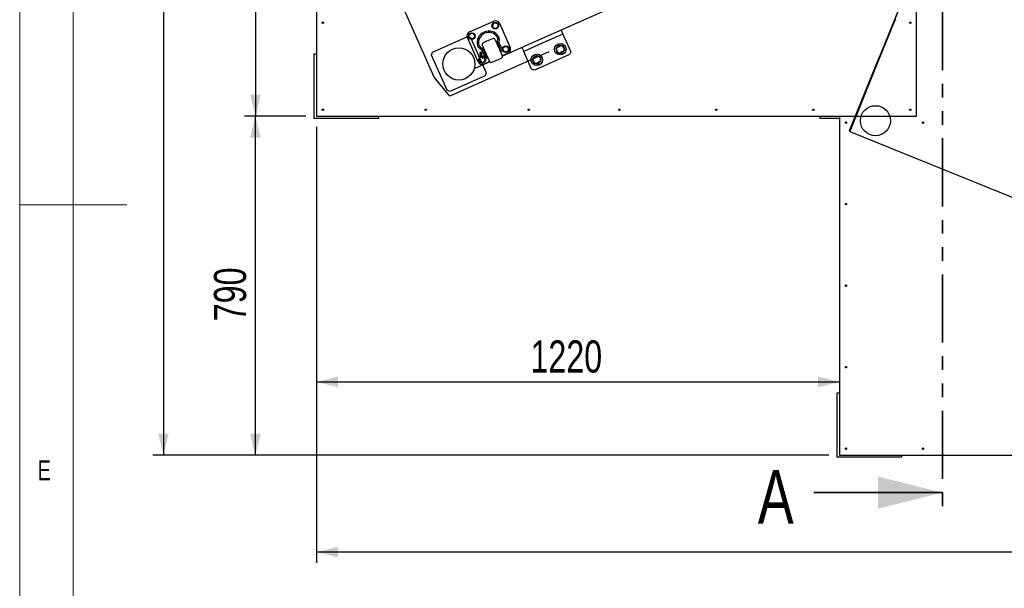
# Model space of a CAD drawing. Header units: millimetres. Extents: x 5 to 589, y 5 to 415.
# Tile 34 of 126: x 5 to 97, y 174 to 227. Entities that reach past the tile are written whole.
import ezdxf

# ---------------------------------------------------------------- set-up
doc = ezdxf.new("R2010")
doc.units = ezdxf.units.MM
doc.linetypes.add('PHANTOM', pattern=[12.7, 6.35, -1.27, 1.27, -1.27, 1.27, -1.27])
doc.layers.add('COTES', color=1, linetype='Continuous')
doc.layers.add('NOTES', color=6, linetype='Continuous')
doc.layers.add('TRAIT-FORT', color=4, linetype='Continuous', lineweight=25)
doc.styles.add('SLDTEXTSTYLE0', font='TXT', dxfattribs={"width": 0.75})
doc.dimstyles.new('SLDDIMSTYLE0', dxfattribs={"dimtxt": 3, "dimasz": 2, "dimexe": 0, "dimexo": 0.0625, "dimgap": 0.75, "dimtad": 1, "dimdec": 0, "dimlfac": 25, "dimrnd": 1e-09, "dimzin": 12, "dimdsep": 46, "dimtxsty": 'SLDTEXTSTYLE0', "dimsah": 1, "dimcen": 0.09, "dimadec": 0, "dimazin": 3, "dimtfac": 1, "dimtdec": 0, "dimtofl": 0, "dimtmove": 0, "dimatfit": 3, "dimfxl": 1, "dimfrac": 2, "dimtolj": 1, "dimtzin": 12, "dimarcsym": 0})

# ---------------------------------------------------------------- blocks, each defined once
blk = doc.blocks.new('_D')
at = {"layer": 'COTES', "color": 1, "transparency": 16777216}
for p, q in [((42.483, 349.855), (17.41, 349.855)), ((18.41, 349.855), (18.41, 186.655)), ((80.483, 186.655), (17.41, 186.655))]:
    blk.add_line(p, q, dxfattribs=at)
for points in [[(18.41, 349.855), (17.91, 347.855), (18.91, 347.855)], [(18.41, 186.655), (18.91, 188.655), (17.91, 188.655)]]:
    blk.add_solid(points, dxfattribs=at)
at = {"layer": 'COTES', "color": 1, "transparency": 16777216, "insert": (14.542, 263.822), "char_height": 3, "attachment_point": 1, "rotation": 90, "style": 'SLDTEXTSTYLE0'}
blk.add_mtext('4080', dxfattribs=at)
blk = doc.blocks.new('_D_2')
at = {"layer": 'COTES', "color": 1, "transparency": 16777216}
for p, q in [((31.683, 303.855), (25.989, 303.855)), ((26.989, 303.855), (26.989, 218.255)), ((31.683, 218.255), (25.989, 218.255))]:
    blk.add_line(p, q, dxfattribs=at)
for points in [[(26.989, 303.855), (26.489, 301.855), (27.489, 301.855)], [(26.989, 218.255), (27.489, 220.255), (26.489, 220.255)]]:
    blk.add_solid(points, dxfattribs=at)
at = {"layer": 'COTES', "color": 1, "transparency": 16777216, "insert": (23.122, 256.622), "char_height": 3, "attachment_point": 1, "rotation": 90, "style": 'SLDTEXTSTYLE0'}
blk.add_mtext('2140', dxfattribs=at)
blk = doc.blocks.new('_D_3')
at = {"layer": 'COTES', "color": 1, "transparency": 16777216}
for p, q in [((31.683, 218.255), (25.989, 218.255)), ((26.989, 186.655), (26.989, 218.255)), ((80.483, 186.655), (25.989, 186.655))]:
    blk.add_line(p, q, dxfattribs=at)
for points in [[(26.989, 218.255), (26.489, 216.255), (27.489, 216.255)], [(26.989, 186.655), (27.489, 188.655), (26.489, 188.655)]]:
    blk.add_solid(points, dxfattribs=at)
at = {"layer": 'COTES', "color": 1, "transparency": 16777216, "insert": (23.122, 199.13), "char_height": 3, "attachment_point": 1, "rotation": 90, "style": 'SLDTEXTSTYLE0'}
blk.add_mtext('790', dxfattribs=at)
blk = doc.blocks.new('_D_8')
at = {"layer": 'COTES', "color": 1, "transparency": 16777216}
for p, q in [((32.683, 217.255), (32.683, 192.485)), ((32.683, 193.485), (81.483, 193.485))]:
    blk.add_line(p, q, dxfattribs=at)
for points in [[(32.683, 193.485), (34.683, 192.985), (34.683, 193.985)], [(81.483, 193.485), (79.483, 193.985), (79.483, 192.985)]]:
    blk.add_solid(points, dxfattribs=at)
at = {"layer": 'COTES', "color": 1, "transparency": 16777216, "insert": (52.649, 197.352), "char_height": 3, "attachment_point": 1, "style": 'SLDTEXTSTYLE0'}
blk.add_mtext('1220', dxfattribs=at)
blk = doc.blocks.new('_D_10')
at = {"layer": 'COTES', "color": 1, "transparency": 16777216}
for p, q in [((32.683, 217.255), (32.683, 176.617)), ((194.283, 216.055), (194.283, 176.617)), ((194.283, 177.617), (32.683, 177.617))]:
    blk.add_line(p, q, dxfattribs=at)
for points in [[(32.683, 177.617), (34.683, 177.117), (34.683, 178.117)], [(194.283, 177.617), (192.283, 178.117), (192.283, 177.117)]]:
    blk.add_solid(points, dxfattribs=at)
at = {"layer": 'COTES', "color": 1, "transparency": 16777216, "insert": (109.049, 181.484), "char_height": 3, "attachment_point": 1, "style": 'SLDTEXTSTYLE0'}
blk.add_mtext('4040', dxfattribs=at)

msp = doc.modelspace()

# ---------------------------------------------------------------- linework, layer by layer
at = {"color": 7, "linetype": 'Continuous', "lineweight": 18}
for p, q in [((5, 415), (5, 5)), ((10, 410), (10, 10)), ((5, 210), (15, 210))]:
    msp.add_line(p, q, dxfattribs=at)
at = {"color": 7, "linetype": 'PHANTOM', "lineweight": 35}
msp.add_line((91.083, 355.894), (91.083, 181.163), dxfattribs=at)
at = {"color": 7, "linetype": 'Continuous'}
for p, q in [((94.255, 246.172), (85.25, 223.882)), ((43.679, 221.886), (33.592, 244.542)), ((86.65, 227.242), (92.529, 241.793)), ((62.597, 229.433), (53.183, 225.242)), ((46.966, 226.108), (49.232, 227.117)), ((49.252, 226.973), (49.076, 226.73)), ((49.551, 226.942), (49.252, 226.973)), ((49.673, 226.667), (49.551, 226.942)), ((49.76, 226.914), (50.769, 224.649)), ((86.635, 227.205), (84.687, 222.384)), ((86.65, 227.242), (86.635, 227.205)), ((86.635, 227.205), (86.672, 227.19)), ((86.724, 227.212), (86.65, 227.242)), ((86.687, 227.227), (86.672, 227.19)), ((86.719, 227.198), (86.709, 227.175)), ((86.724, 227.212), (86.719, 227.198)), ((86.724, 227.212), (86.739, 227.249)), ((47.06, 225.997), (46.883, 225.754)), ((47.358, 225.966), (47.06, 225.997)), ((49.076, 226.73), (49.198, 226.456)), ((49.198, 226.456), (49.496, 226.425)), ((49.496, 226.425), (49.673, 226.667)), ((55.515, 226.28), (55.678, 225.915)), ((43.515, 224.222), (46.804, 225.686)), ((47.772, 223.315), (46.764, 225.58)), ((46.804, 225.686), (47.068, 225.584)), ((46.883, 225.754), (47.005, 225.48)), ((47.005, 225.48), (47.304, 225.448)), ((47.068, 225.584), (48.532, 222.296)), ((47.304, 225.448), (47.48, 225.691)), ((47.48, 225.691), (47.358, 225.966)), ((49.335, 225.436), (50.036, 223.86)), ((49.585, 225.22), (49.61, 225.458)), ((49.738, 225.444), (49.713, 225.207)), ((49.733, 225.076), (50.063, 224.335)), ((54.383, 225.776), (50.042, 223.844)), ((54.383, 225.338), (52.024, 224.288)), ((54.383, 225.338), (52.024, 224.288)), ((55.678, 225.915), (53.183, 224.804)), ((55.678, 225.915), (53.183, 224.804)), ((55.678, 225.915), (55.873, 225.477)), ((55.841, 225.55), (56.41, 224.271)), ((43.414, 223.958), (43.515, 224.222)), ((54.383, 224.244), (45.122, 220.121)), ((48.064, 224.473), (47.871, 224.613)), ((47.946, 224.717), (48.139, 224.576)), ((47.984, 224.195), (47.966, 224.187)), ((47.984, 224.195), (48.016, 224.222)), ((48.211, 223.687), (47.984, 224.195)), ((48.181, 224.296), (48.016, 224.222)), ((48.069, 224.104), (48.233, 224.177)), ((48.848, 223.332), (48.147, 224.907)), ((48.477, 223.629), (48.147, 224.37)), ((48.264, 224.422), (48.594, 223.681)), ((48.351, 224.331), (48.345, 224.315)), ((48.345, 224.315), (48.541, 223.874)), ((48.35, 224.229), (48.378, 224.241)), ((48.395, 224.351), (48.351, 224.331)), ((48.351, 224.331), (48.557, 223.868)), ((49.582, 224.879), (49.626, 224.899)), ((49.946, 224.283), (49.616, 225.024)), ((49.626, 224.899), (49.832, 224.436)), ((49.626, 224.899), (49.642, 224.893)), ((49.642, 224.893), (49.838, 224.452)), ((49.702, 224.831), (49.675, 224.819)), ((49.832, 224.436), (49.788, 224.417)), ((49.805, 224.526), (49.833, 224.538)), ((49.838, 224.452), (49.832, 224.436)), ((50.063, 224.335), (49.946, 224.283)), ((50.228, 224.781), (50.052, 224.538)), ((50.052, 224.538), (50.174, 224.263)), ((50.174, 224.263), (50.473, 224.232)), ((50.527, 224.749), (50.228, 224.781)), ((50.473, 224.232), (50.649, 224.475)), ((50.649, 224.475), (50.527, 224.749)), ((51.861, 224.654), (52.024, 224.288)), ((52.219, 223.85), (52.024, 224.288)), ((55.212, 224.7), (55.431, 224.798)), ((55.659, 224.286), (55.44, 224.189)), ((56.41, 224.271), (56.309, 224.007)), ((44.878, 220.669), (43.414, 223.958)), ((48.857, 223.316), (47.401, 222.668)), ((48.014, 223.775), (47.859, 223.562)), ((47.859, 223.562), (47.981, 223.287)), ((47.938, 224.045), (47.917, 223.992)), ((47.994, 224.026), (47.917, 223.992)), ((47.917, 223.992), (48.015, 223.773)), ((47.978, 224.063), (47.938, 224.045)), ((47.938, 224.045), (48.068, 223.753)), ((47.946, 224.134), (48.14, 223.699)), ((47.981, 223.287), (48.28, 223.256)), ((48.092, 223.807), (48.015, 223.773)), ((48.092, 223.807), (48.015, 223.773)), ((48.015, 223.773), (48.068, 223.753)), ((48.068, 223.753), (48.108, 223.771)), ((48.192, 223.679), (48.211, 223.687)), ((48.192, 223.679), (48.211, 223.687)), ((48.364, 223.884), (48.199, 223.811)), ((48.364, 223.884), (48.199, 223.811)), ((48.252, 223.692), (48.211, 223.687)), ((48.252, 223.692), (48.416, 223.766)), ((48.28, 223.256), (48.456, 223.499)), ((48.839, 223.352), (48.3, 223.112)), ((48.456, 223.499), (48.351, 223.736)), ((48.594, 223.681), (48.477, 223.629)), ((48.508, 223.949), (48.481, 223.936)), ((48.541, 223.874), (48.557, 223.868)), ((48.557, 223.868), (48.601, 223.888)), ((50.566, 224.121), (50.027, 223.881)), ((52.756, 222.644), (52.187, 223.923)), ((53.019, 223.724), (53.239, 223.822)), ((56.309, 224.007), (53.183, 222.615)), ((53.183, 223.797), (53.239, 223.822)), ((53.466, 223.31), (53.247, 223.213)), ((53.466, 223.31), (53.247, 223.213)), ((82.433, 216.91), (85.25, 223.882)), ((85.25, 223.882), (85.287, 223.867)), ((47.435, 222.793), (47.476, 222.701)), ((53.02, 222.542), (52.756, 222.644)), ((54.383, 223.149), (53.02, 222.542)), ((84.687, 222.384), (82.44, 216.82)), ((45.122, 220.121), (43.679, 221.886)), ((48.431, 222.032), (45.142, 220.567)), ((48.532, 222.296), (48.431, 222.032)), ((45.142, 220.567), (44.878, 220.669)), ((82.44, 216.82), (102.912, 208.549))]:
    msp.add_line(p, q, dxfattribs=at)
at = {"color": 7, "linetype": 'Continuous', "lineweight": 35}
msp.add_line((79.083, 183.163), (91.083, 183.163), dxfattribs=at)
at = {"color": 7, "linetype": 'Continuous'}
for centre, radius in [((49.374, 226.699), 0.31), ((49.374, 226.699), 0.26), ((47.182, 225.723), 0.31), ((47.182, 225.723), 0.26), ((45.973, 223.127), 1.5), ((50.35, 224.506), 0.31), ((50.35, 224.506), 0.26), ((48.158, 223.53), 0.31), ((84.835, 217.837), 1.4)]:
    msp.add_circle(centre, radius, dxfattribs=at)
for centre, radius, start, end in [((49.395, 226.752), 0.4, 24, 114), ((49.395, 226.752), 0.4, 24, 114), ((47.129, 225.743), 0.4, 114, 204), ((48.766, 225.114), 1.08, 32.09956, 195.90044), ((48.766, 225.114), 1.08, 32.09956, 195.90044), ((48.766, 225.114), 0.952, 32.09956, 195.90044), ((48.766, 225.114), 0.952, 32.09956, 195.90044), ((51.939, 217.989), 8, 110.14344, 117.85656), ((51.939, 217.989), 8, 110.14344, 117.85656), ((49.225, 225.387), 0.12, 24, 110.14348), ((49.225, 225.387), 0.12, 24, 110.14348), ((49.356, 225.484), 0.256, 353.99858, 32.10099), ((49.967, 225.18), 0.384, 174, 204), ((49.356, 225.484), 0.384, 353.99937, 32.1002), ((49.967, 225.18), 0.256, 174.00001, 204.00001), ((48.097, 224.924), 0.384, 195.89981, 234.00063), ((48.097, 224.924), 0.256, 195.89902, 234.00142), ((47.982, 224.15), 0.04, 114, 204), ((48.073, 224.176), 0.0728, 140.78505, 267.21503), ((47.914, 224.266), 0.256, 24, 54), ((47.914, 224.266), 0.256, 24, 54), ((48.257, 224.956), 0.12, 117.8526, 204.00398), ((47.914, 224.266), 0.384, 24, 54), ((47.914, 224.266), 0.384, 24, 54), ((50.403, 224.486), 0.4, 294, 24), ((55.326, 224.445), 0.28, 114, 294), ((55.545, 224.542), 0.28, 294, 114), ((48.138, 223.477), 0.4, 204, 294), ((48.158, 223.53), 0.26, 116.56506, 49.029), ((48.408, 224.079), 0.34, 175.92691, 232.07309), ((48.176, 223.716), 0.04, 203.96419, 294.03581), ((48.176, 223.716), 0.04, 204, 294), ((48.256, 223.765), 0.0728, 140.77154, 267.22846), ((48.958, 223.38), 0.12, 204, 290.14344), ((46.244, 230.778), 8, 290.14343, 297.85657), ((49.926, 223.812), 0.12, 297.85254, 24.00398), ((53.133, 223.468), 0.28, 114, 294), ((53.352, 223.566), 0.28, 294, 114), ((53.352, 223.566), 0.28, 294, 114), ((53.133, 223.468), 0.28, 280.20077, 294), ((82.507, 216.88), 0.08, 158, 218)]:
    msp.add_arc(centre, radius, start, end, dxfattribs=at)
at = {"color": 7, "linetype": 'Continuous', "lineweight": 35}
msp.add_solid([(91.083, 183.163), (85.083, 184.663), (85.083, 181.663)], dxfattribs=at)
at = {"layer": 'TRAIT-FORT', "color": 4, "linetype": 'Continuous', "lineweight": 25}
for p, q in [((32.683, 303.855), (32.683, 218.255)), ((88.683, 218.255), (88.683, 247.455)), ((88.683, 218.255), (88.683, 247.455)), ((32.483, 218.055), (32.483, 224.055)), ((32.483, 224.055), (32.683, 224.055)), ((38.483, 218.055), (32.483, 218.055)), ((32.683, 218.255), (88.683, 218.255)), ((38.483, 218.255), (38.483, 218.055)), ((79.683, 218.055), (79.683, 218.255)), ((81.483, 218.055), (79.683, 218.055)), ((81.483, 218.255), (81.483, 218.255)), ((81.483, 218.255), (88.683, 218.255)), ((81.483, 218.255), (81.483, 186.655)), ((81.283, 186.455), (81.283, 192.455)), ((81.283, 192.455), (81.483, 192.455)), ((81.483, 186.655), (163.083, 186.655)), ((87.283, 186.655), (87.283, 186.455)), ((87.283, 186.455), (81.283, 186.455))]:
    msp.add_line(p, q, dxfattribs=at)
for centre, radius in [((33.283, 226.962), 0.068), ((88.083, 226.962), 0.068), ((45.973, 223.127), 1.5), ((55.435, 224.502), 0.54), ((53.243, 223.517), 0.54), ((33.283, 218.855), 0.068), ((42.883, 218.855), 0.068), ((52.482, 218.855), 0.068), ((60.947, 218.855), 0.068), ((69.992, 218.855), 0.068), ((79.038, 218.855), 0.068), ((88.083, 218.855), 0.068), ((82.083, 217.655), 0.068), ((89.283, 217.655), 0.068), ((82.083, 210.055), 0.068), ((82.083, 202.455), 0.068), ((82.083, 194.855), 0.068), ((82.083, 187.255), 0.068), ((89.283, 187.255), 0.068)]:
    msp.add_circle(centre, radius, dxfattribs=at)
for centre, start, end in [((55.435, 224.502), 142.81324, 202.81324), ((55.435, 224.502), 202.81324, 262.81324), ((55.435, 224.502), 82.81324, 142.81324), ((55.435, 224.502), 262.81324, 322.81324), ((55.435, 224.502), 22.81324, 82.81324), ((55.435, 224.502), 322.81324, 22.81324), ((53.243, 223.517), 142.81324, 202.81324), ((53.243, 223.517), 202.81324, 262.81324), ((53.243, 223.517), 82.81324, 142.81324), ((53.243, 223.517), 262.81324, 322.81324), ((53.243, 223.517), 22.81324, 82.81324), ((53.243, 223.517), 322.81324, 22.81324)]:
    msp.add_arc(centre, 0.36, start, end, dxfattribs=at)
for points, knots in [([(55.023, 224.554), (55.033, 224.567), (55.053, 224.594), (55.085, 224.635), (55.116, 224.677), (55.138, 224.705), (55.148, 224.719)], [0, 0, 0, 0, 0.247269, 0.495363, 0.746874, 1, 1, 1, 1]), ([(55.023, 224.554), (55.029, 224.538), (55.042, 224.507), (55.062, 224.46), (55.083, 224.411), (55.097, 224.379), (55.103, 224.362)], [0, 0, 0, 0, 0.247269, 0.495363, 0.746874, 1, 1, 1, 1]), ([(55.103, 224.362), (55.105, 224.358), (55.114, 224.338), (55.128, 224.304), (55.153, 224.244), (55.172, 224.2), (55.184, 224.171)], [0, 0, 0, 0, 0.070068, 0.299868, 0.530929, 1, 1, 1, 1]), ([(55.148, 224.719), (55.151, 224.723), (55.164, 224.74), (55.187, 224.77), (55.226, 224.822), (55.255, 224.86), (55.274, 224.885)], [0, 0, 0, 0, 0.070068, 0.299868, 0.530929, 1, 1, 1, 1]), ([(55.184, 224.171), (55.197, 224.169), (55.224, 224.166), (55.264, 224.161), (55.306, 224.155), (55.348, 224.15), (55.376, 224.146), (55.39, 224.145)], [0, 0, 0, 0, 0.194733, 0.394387, 0.59459, 0.796857, 1, 1, 1, 1]), ([(55.274, 224.885), (55.287, 224.883), (55.314, 224.88), (55.354, 224.875), (55.396, 224.87), (55.438, 224.864), (55.466, 224.861), (55.48, 224.859)], [0, 0, 0, 0, 0.194733, 0.394387, 0.59459, 0.796857, 1, 1, 1, 1]), ([(55.48, 224.859), (55.496, 224.857), (55.524, 224.853), (55.567, 224.848), (55.607, 224.843), (55.647, 224.838), (55.673, 224.835), (55.687, 224.833)], [0, 0, 0, 0, 0.219086, 0.412836, 0.607273, 0.803423, 1, 1, 1, 1]), ([(55.596, 224.119), (55.607, 224.132), (55.627, 224.159), (55.658, 224.2), (55.69, 224.242), (55.711, 224.27), (55.722, 224.284)], [0, 0, 0, 0, 0.247269, 0.495363, 0.746874, 1, 1, 1, 1]), ([(55.687, 224.833), (55.693, 224.817), (55.706, 224.787), (55.726, 224.739), (55.746, 224.691), (55.76, 224.658), (55.767, 224.641)], [0, 0, 0, 0, 0.247269, 0.495363, 0.746874, 1, 1, 1, 1]), ([(55.722, 224.284), (55.725, 224.288), (55.738, 224.305), (55.76, 224.335), (55.8, 224.386), (55.828, 224.424), (55.848, 224.45)], [0, 0, 0, 0, 0.070068, 0.299868, 0.530929, 1, 1, 1, 1]), ([(55.767, 224.641), (55.769, 224.637), (55.777, 224.617), (55.792, 224.583), (55.81, 224.538), (55.829, 224.494), (55.842, 224.464), (55.848, 224.45)], [0, 0, 0, 0, 0.070056, 0.299813, 0.530831, 0.765026, 1, 1, 1, 1]), ([(52.83, 223.569), (52.84, 223.583), (52.861, 223.609), (52.892, 223.65), (52.924, 223.692), (52.945, 223.721), (52.956, 223.735)], [0, 0, 0, 0, 0.247269, 0.495363, 0.746874, 1, 1, 1, 1]), ([(52.83, 223.569), (52.837, 223.554), (52.85, 223.523), (52.87, 223.475), (52.89, 223.427), (52.904, 223.394), (52.911, 223.378)], [0, 0, 0, 0, 0.247269, 0.495363, 0.746874, 1, 1, 1, 1]), ([(52.911, 223.378), (52.913, 223.373), (52.921, 223.354), (52.935, 223.319), (52.961, 223.259), (52.979, 223.216), (52.992, 223.186)], [0, 0, 0, 0, 0.070068, 0.299868, 0.530929, 1, 1, 1, 1]), ([(52.956, 223.735), (52.959, 223.739), (52.972, 223.756), (52.994, 223.785), (53.033, 223.837), (53.062, 223.875), (53.082, 223.9)], [0, 0, 0, 0, 0.070068, 0.299868, 0.530929, 1, 1, 1, 1]), ([(53.082, 223.9), (53.095, 223.899), (53.121, 223.895), (53.162, 223.89), (53.203, 223.885), (53.245, 223.88), (53.274, 223.876), (53.288, 223.874)], [0, 0, 0, 0, 0.194733, 0.394387, 0.59459, 0.796857, 1, 1, 1, 1]), ([(53.288, 223.874), (53.303, 223.872), (53.332, 223.869), (53.374, 223.864), (53.414, 223.858), (53.454, 223.853), (53.481, 223.85), (53.494, 223.848)], [0, 0, 0, 0, 0.219086, 0.412836, 0.607273, 0.803423, 1, 1, 1, 1]), ([(53.404, 223.134), (53.414, 223.147), (53.434, 223.174), (53.466, 223.215), (53.497, 223.257), (53.519, 223.285), (53.53, 223.3)], [0, 0, 0, 0, 0.247269, 0.495363, 0.746874, 1, 1, 1, 1]), ([(53.494, 223.848), (53.501, 223.833), (53.514, 223.802), (53.534, 223.754), (53.554, 223.706), (53.568, 223.673), (53.575, 223.657)], [0, 0, 0, 0, 0.247269, 0.495363, 0.746874, 1, 1, 1, 1]), ([(53.53, 223.3), (53.533, 223.304), (53.545, 223.32), (53.568, 223.35), (53.607, 223.402), (53.636, 223.44), (53.655, 223.465)], [0, 0, 0, 0, 0.070068, 0.299868, 0.530929, 1, 1, 1, 1]), ([(53.575, 223.657), (53.577, 223.652), (53.585, 223.633), (53.599, 223.598), (53.618, 223.554), (53.637, 223.509), (53.649, 223.48), (53.655, 223.465)], [0, 0, 0, 0, 0.070056, 0.299813, 0.530831, 0.765026, 1, 1, 1, 1]), ([(55.39, 224.145), (55.406, 224.143), (55.434, 224.139), (55.477, 224.134), (55.517, 224.129), (55.557, 224.124), (55.583, 224.12), (55.596, 224.119)], [0, 0, 0, 0, 0.219086, 0.412836, 0.607273, 0.803423, 1, 1, 1, 1]), ([(52.992, 223.186), (53.005, 223.184), (53.031, 223.181), (53.072, 223.176), (53.113, 223.171), (53.155, 223.165), (53.184, 223.162), (53.198, 223.16)], [0, 0, 0, 0, 0.194733, 0.394387, 0.59459, 0.796857, 1, 1, 1, 1]), ([(53.198, 223.16), (53.213, 223.158), (53.242, 223.154), (53.284, 223.149), (53.324, 223.144), (53.364, 223.139), (53.391, 223.136), (53.404, 223.134)], [0, 0, 0, 0, 0.219086, 0.412836, 0.607273, 0.803423, 1, 1, 1, 1])]:
    msp.add_open_spline(points, degree=3, knots=knots, dxfattribs=at)

# ---------------------------------------------------------------- texts
at = {"color": 7, "linetype": 'Continuous', "insert": (73.866, 185.267), "char_height": 5, "attachment_point": 1, "style": 'SLDTEXTSTYLE0'}
msp.add_mtext('A', dxfattribs=at)
at = {"layer": 'NOTES', "color": 211, "insert": (6.667, 186.168), "char_height": 1.852, "attachment_point": 1, "style": 'SLDTEXTSTYLE0'}
msp.add_mtext('E', dxfattribs=at)

# ---------------------------------------------------------------- dimensions: what is measured, and where the dimension line sits
at = {"layer": 'COTES', "color": 1}
for base, p1, p2, angle, picture, middle in [((18.41, 186.655), (43.483, 349.855), (81.483, 186.655), 90, '_D', (18.41, 268.255)), ((26.989, 218.255), (32.683, 303.855), (32.683, 218.255), 90, '_D_2', (26.989, 261.055)), ((26.989, 218.255), (81.483, 186.655), (32.683, 218.255), 90, '_D_3', (26.989, 202.455)), ((32.683, 177.617), (194.283, 217.055), (32.683, 218.255), 0, '_D_10', (113.483, 177.617))]:
    dim = msp.add_linear_dim(base=base, p1=p1, p2=p2, angle=angle, dimstyle='SLDDIMSTYLE0', dxfattribs=at)
    dim.commit()
    dim.dimension.update_dxf_attribs({"geometry": picture, "text_midpoint": middle, "dimtype": 160})
dim = msp.add_linear_dim(base=(81.483, 193.485), p1=(32.683, 218.255), p2=(81.483, 186.655), dimstyle='SLDDIMSTYLE0', dxfattribs=at)
dim.commit()
dim.dimension.update_dxf_attribs({"geometry": '_D_8', "text_midpoint": (57.083, 193.485), "dimtype": 160})

doc.saveas('drawing.dxf')
